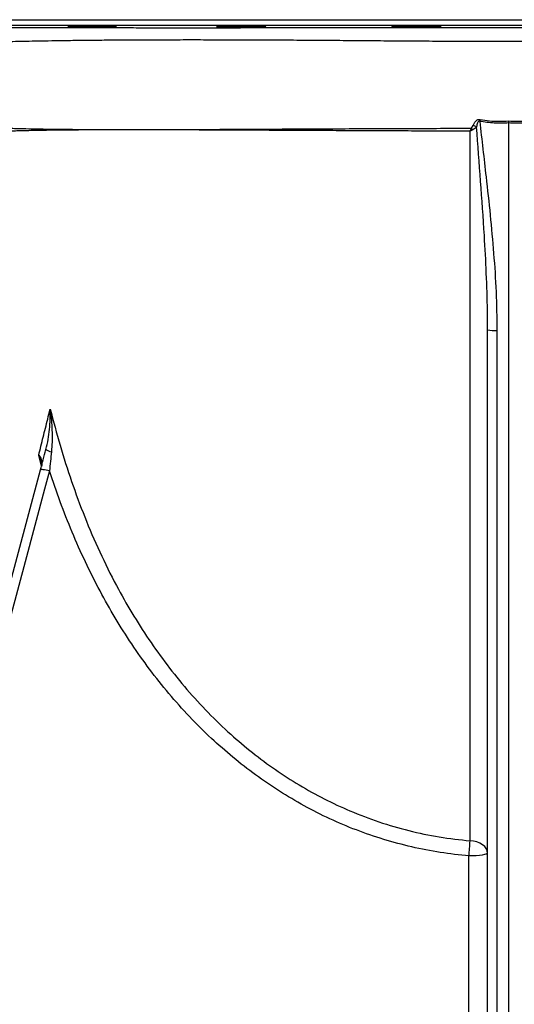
# Model space of a CAD drawing. Header units: millimetres. Extents: x 1452 to 2791, y 267 to 3578.
# Tile 4 of 12: x 1770 to 2030, y 556 to 1075. Entities that reach past the tile are written whole.
import ezdxf

# ---------------------------------------------------------------- set-up
doc = ezdxf.new("R2010")
doc.units = ezdxf.units.MM

msp = doc.modelspace()

# ---------------------------------------------------------------- linework, layer by layer
at = {"color": 1, "linetype": 'Continuous', "lineweight": 25}
for p, q in [((1672.41, 1075.16), (2382.41, 1075.16)), ((2379.46, 1072.16), (1675.36, 1072.16)), ((1781.44, 839.9), (1779.97, 845.74))]:
    msp.add_line(p, q, dxfattribs=at)
at = {"color": 7, "linetype": 'Continuous', "lineweight": 25}
for p, q in [((2007.91, 1017.96), (2008.82, 1019.5)), ((2027.41, 1020.78), (2027.41, 314.48)), ((2007.17, 642.62), (2007.17, 1016.44)), ((2016.41, 911.76), (2016.4, 912.88)), ((2016.41, 318.83), (2016.41, 911.76)), ((2021.32, 911.47), (2021.32, 318.54))]:
    msp.add_line(p, q, dxfattribs=at)
at = {"color": 7, "linetype": 'Continuous', "lineweight": 25, "flags": 128}
for points in [[(2012.42, 1022.62), (2012.4, 1022.49), (2012.38, 1022.37), (2012.35, 1022.24), (2012.33, 1022.11), (2012.31, 1021.98), (2012.28, 1021.85), (2012.26, 1021.72), (2012.23, 1021.59)], [(1671.64, 430.12), (1674.2, 439.69), (1684.45, 477.95), (1725.46, 630.99), (1780.92, 837.97)], [(1785.66, 837.42), (1783.1, 827.86), (1772.85, 789.6), (1731.84, 636.55), (1676.38, 429.57)], [(1785.66, 837.42), (1784.75, 837.65), (1783.88, 837.83), (1783.08, 837.98), (1782.36, 838.08), (1781.78, 838.13), (1781.33, 838.13), (1781.04, 838.08), (1780.92, 837.97)], [(2016.41, 636.13), (2016.23, 637.34), (2015.72, 638.5), (2014.88, 639.59), (2013.74, 640.55), (2012.35, 641.36), (2010.76, 641.99), (2009.01, 642.42), (2007.17, 642.62)], [(2006.55, 428.85), (2006.55, 448.63), (2006.55, 527.75), (2006.56, 634.64)], [(2016.41, 636.13), (2016.22, 635.84), (2015.66, 635.56), (2014.75, 635.31), (2013.53, 635.08), (2012.04, 634.9), (2010.34, 634.76), (2008.49, 634.68), (2006.56, 634.64)]]:
    msp.add_lwpolyline(points, dxfattribs=at)
at = {"color": 7, "linetype": 'Continuous', "lineweight": 25}
for centre, radius, start, end in [((1993.5, 1002.67), 21, 43.688, 46.6985), ((2002.01, 1002.98), 17.86, 61.4399, 67.5831), ((2020.11, 932.68), 21.25, 259.9648, 273.2639), ((1788.06, 854.97), 7.51, 235.6012, 259.2676), ((1707.49, 661.52), 300.28, 354.8645, 356.3912)]:
    msp.add_arc(centre, radius, start, end, dxfattribs=at)
for points, knots in [([(1742.68, 1070.98), (1742.66, 1070.98), (1742.54, 1070.98), (1743.15, 1070.98), (1744.53, 1070.98), (1746.89, 1070.98), (1750.12, 1070.98), (1754.27, 1070.97), (1759.25, 1070.97), (1765.01, 1070.97), (1771.5, 1070.97), (1778.84, 1070.96), (1787.01, 1070.96), (1796.02, 1070.96), (1805.71, 1070.96), (1816.04, 1070.96), (1826.96, 1070.96), (1838.59, 1070.95), (1850.94, 1070.95), (1863.96, 1070.95), (1877.44, 1070.95), (1891.36, 1070.96), (1905.64, 1070.96), (1920.45, 1070.96), (1935.75, 1070.96), (1951.51, 1070.96), (1967.03, 1070.96), (1982.25, 1070.97), (1997.16, 1070.97), (2012.23, 1070.97), (2022.35, 1070.97), (2027.41, 1070.97)], [0, 0, 0, 0, 0.003328, 0.038273, 0.073245, 0.10819, 0.144148, 0.180136, 0.216094, 0.251106, 0.286143, 0.321155, 0.357157, 0.393187, 0.42919, 0.464678, 0.500194, 0.535682, 0.57217, 0.608687, 0.645175, 0.681214, 0.717281, 0.75332, 0.790403, 0.827516, 0.864598, 0.898244, 0.931889, 0.965945, 1, 1, 1, 1]), ([(1795.23, 1071.58), (1795.31, 1071.57), (1795.46, 1071.55), (1796.16, 1071.51), (1797.16, 1071.48), (1798.5, 1071.44), (1800.1, 1071.4), (1801.94, 1071.36), (1803.95, 1071.33), (1806.08, 1071.29), (1808.28, 1071.26), (1810.47, 1071.24), (1812.6, 1071.22), (1814.6, 1071.2), (1816.42, 1071.2), (1818.01, 1071.2), (1819.32, 1071.2), (1820.31, 1071.21), (1820.98, 1071.23), (1821.12, 1071.25), (1821.19, 1071.26)], [0, 0, 0, 0, 0.055548, 0.111105, 0.166661, 0.222225, 0.277787, 0.333356, 0.388923, 0.44449, 0.500056, 0.555617, 0.611178, 0.666729, 0.722281, 0.777824, 0.833369, 0.888911, 0.944455, 1, 1, 1, 1]), ([(1799.01, 1071.65), (1798.52, 1071.65), (1797.54, 1071.65), (1796.43, 1071.64), (1795.66, 1071.62), (1795.24, 1071.61), (1795.25, 1071.59), (1795.25, 1071.59)], [0, 0, 0, 0, 0.214738, 0.429475, 0.644212, 0.858959, 1, 1, 1, 1]), ([(1821.17, 1071.27), (1821.16, 1071.27), (1821.16, 1071.29), (1820.71, 1071.32), (1819.92, 1071.35), (1818.78, 1071.39), (1817.34, 1071.43), (1815.64, 1071.47), (1813.74, 1071.51), (1811.67, 1071.54), (1809.51, 1071.57), (1807.31, 1071.6), (1805.13, 1071.62), (1803.05, 1071.64), (1800.93, 1071.65), (1799.7, 1071.65), (1799.01, 1071.65)], [0, 0, 0, 0, 0.051503, 0.123097, 0.194688, 0.26629, 0.337894, 0.409503, 0.481112, 0.55272, 0.624328, 0.695929, 0.76753, 0.839121, 0.910712, 1, 1, 1, 1]), ([(1873.69, 1071.52), (1873.77, 1071.51), (1873.92, 1071.48), (1874.62, 1071.45), (1875.62, 1071.41), (1876.95, 1071.37), (1878.55, 1071.33), (1880.39, 1071.3), (1882.4, 1071.27), (1884.53, 1071.24), (1886.72, 1071.22), (1888.91, 1071.21), (1891.04, 1071.2), (1893.05, 1071.2), (1894.87, 1071.2), (1896.46, 1071.21), (1897.78, 1071.23), (1898.76, 1071.25), (1899.44, 1071.28), (1899.58, 1071.3), (1899.65, 1071.31)], [0, 0, 0, 0, 0.055558, 0.111122, 0.166685, 0.222251, 0.27782, 0.333385, 0.388952, 0.444514, 0.500075, 0.555628, 0.611181, 0.666727, 0.722273, 0.777814, 0.833355, 0.888899, 0.944447, 1, 1, 1, 1]), ([(1877.49, 1071.64), (1877, 1071.64), (1876.02, 1071.63), (1874.91, 1071.61), (1874.13, 1071.58), (1873.71, 1071.56), (1873.71, 1071.54), (1873.71, 1071.53)], [0, 0, 0, 0, 0.214328, 0.428647, 0.642984, 0.857304, 1, 1, 1, 1]), ([(1899.63, 1071.32), (1899.63, 1071.33), (1899.62, 1071.35), (1899.18, 1071.39), (1898.39, 1071.42), (1897.25, 1071.46), (1895.82, 1071.5), (1894.13, 1071.53), (1892.22, 1071.57), (1890.15, 1071.59), (1887.99, 1071.62), (1885.79, 1071.63), (1883.62, 1071.65), (1881.53, 1071.65), (1879.41, 1071.65), (1878.18, 1071.64), (1877.49, 1071.64)], [0, 0, 0, 0, 0.050905, 0.122556, 0.19421, 0.265866, 0.33752, 0.409177, 0.480834, 0.552484, 0.624135, 0.695774, 0.767414, 0.839045, 0.910677, 1, 1, 1, 1]), ([(1965.93, 1071.45), (1966.01, 1071.44), (1966.16, 1071.41), (1966.85, 1071.37), (1967.85, 1071.34), (1969.18, 1071.3), (1970.78, 1071.27), (1972.61, 1071.25), (1974.62, 1071.22), (1976.75, 1071.21), (1978.95, 1071.2), (1981.14, 1071.2), (1983.27, 1071.2), (1985.27, 1071.21), (1987.1, 1071.23), (1988.69, 1071.25), (1990.01, 1071.28), (1991, 1071.31), (1991.68, 1071.34), (1991.82, 1071.37), (1991.9, 1071.38)], [0, 0, 0, 0, 0.055561, 0.111127, 0.166693, 0.222263, 0.277832, 0.333393, 0.388955, 0.444508, 0.500061, 0.555607, 0.611153, 0.666695, 0.722236, 0.777785, 0.833328, 0.88888, 0.944435, 1, 1, 1, 1]), ([(1969.75, 1071.61), (1969.26, 1071.6), (1968.27, 1071.59), (1967.16, 1071.56), (1966.38, 1071.52), (1965.95, 1071.49), (1965.95, 1071.47), (1965.96, 1071.46)], [0, 0, 0, 0, 0.213957, 0.427924, 0.641889, 0.855833, 1, 1, 1, 1]), ([(1991.87, 1071.39), (1991.87, 1071.4), (1991.87, 1071.42), (1991.43, 1071.46), (1990.64, 1071.49), (1989.51, 1071.53), (1988.08, 1071.56), (1986.38, 1071.59), (1984.48, 1071.61), (1982.41, 1071.63), (1980.25, 1071.64), (1978.05, 1071.65), (1975.88, 1071.65), (1973.79, 1071.64), (1971.67, 1071.63), (1970.43, 1071.62), (1969.75, 1071.61)], [0, 0, 0, 0, 0.050373, 0.122073, 0.193776, 0.265474, 0.337178, 0.408873, 0.480568, 0.552252, 0.623937, 0.695612, 0.767287, 0.838958, 0.910629, 1, 1, 1, 1]), ([(2027.41, 1070.97), (2032.48, 1070.97), (2042.62, 1070.97), (2057.78, 1070.97), (2072.99, 1070.97), (2088.2, 1070.96), (2103.36, 1070.96), (2118.19, 1070.96), (2132.65, 1070.96), (2146.72, 1070.96), (2160.56, 1070.96), (2174.12, 1070.95), (2187.36, 1070.95), (2200.22, 1070.95), (2212.63, 1070.95), (2224.56, 1070.96), (2235.99, 1070.96), (2246.83, 1070.96), (2257.05, 1070.96), (2266.38, 1070.96), (2274.82, 1070.96), (2282.38, 1070.97), (2289.21, 1070.97), (2295.25, 1070.97), (2300.45, 1070.97), (2304.67, 1070.98), (2307.92, 1070.98), (2310.29, 1070.98), (2311.69, 1070.98), (2312.3, 1070.98), (2312.17, 1070.98), (2312.16, 1070.98)], [0, 0, 0, 0, 0.034121, 0.068271, 0.102396, 0.1375, 0.172632, 0.207737, 0.242173, 0.276633, 0.311069, 0.346406, 0.381768, 0.417105, 0.453265, 0.489453, 0.525613, 0.562837, 0.600093, 0.637317, 0.673207, 0.709126, 0.745016, 0.78198, 0.818975, 0.855939, 0.891292, 0.926673, 0.962027, 0.998436, 1, 1, 1, 1]), ([(2008.82, 1019.5), (2009.02, 1019.93), (2009.47, 1020.91), (2010.3, 1022.01), (2011.28, 1022.57), (2011.92, 1022.69), (2012.3, 1022.64), (2012.42, 1022.62)], [0, 0, 0, 0, 0.282761, 0.638433, 0.782361, 0.92738, 1, 1, 1, 1]), ([(2012.42, 1022.62), (2014.07, 1022.35), (2017.38, 1021.81), (2022.4, 1021.54), (2025.74, 1021.73), (2027.41, 1021.82)], [0, 0, 0, 0, 0.3326152, 0.6679756, 1, 1, 1, 1]), ([(2027.41, 1021.82), (2029.07, 1021.73), (2032.42, 1021.54), (2037.44, 1021.81), (2040.75, 1022.35), (2042.39, 1022.62)], [0, 0, 0, 0, 0.3326154, 0.6679841, 1, 1, 1, 1]), ([(2027.41, 1021.82), (2027.41, 1021.81), (2027.41, 1021.47), (2027.41, 1021.12), (2027.41, 1020.78)], [0, 0, 0, 0, 0.032575, 1, 1, 1, 1]), ([(2007.17, 1016.44), (2007.17, 1016.45), (2007.18, 1016.46), (2007.19, 1016.48), (2007.21, 1016.52), (2007.24, 1016.59), (2007.3, 1016.71), (2007.41, 1016.94), (2007.62, 1017.37), (2007.79, 1017.73), (2007.91, 1017.96)], [0, 0, 0, 0, 0.011721, 0.023922, 0.044503, 0.082756, 0.153922, 0.286448, 0.533799, 1, 1, 1, 1]), ([(2008.69, 1017.18), (2008.45, 1017.07), (2008.09, 1016.89), (2007.66, 1016.68), (2007.43, 1016.57), (2007.31, 1016.51), (2007.25, 1016.48), (2007.21, 1016.46), (2007.19, 1016.45), (2007.18, 1016.44), (2007.17, 1016.44)], [0, 0, 0, 0, 0.467885, 0.715157, 0.847277, 0.918078, 0.956047, 0.976411, 0.988299, 1, 1, 1, 1]), ([(2010.55, 1018.67), (2010.28, 1018.39), (2009.75, 1017.8), (2009.05, 1017.39), (2008.69, 1017.18)], [0, 0, 0, 0, 0.491709, 1, 1, 1, 1]), ([(2012.23, 1021.59), (2012.17, 1021.62), (2012.04, 1021.67), (2011.84, 1021.66), (2011.63, 1021.57), (2011.35, 1021.31), (2010.85, 1020.36), (2010.68, 1019.4), (2010.55, 1018.67)], [0, 0, 0, 0, 0.0529977, 0.1064172, 0.1540217, 0.229061, 0.4114981, 1, 1, 1, 1]), ([(2012.23, 1021.59), (2013.36, 1011.86), (2015.25, 995.41), (2017.81, 972.24), (2019.63, 952.04), (2021.01, 931.78), (2021.22, 918.24), (2021.32, 911.47)], [0, 0, 0, 0, 0.265905, 0.449208, 0.632502, 0.816267, 1, 1, 1, 1]), ([(2027.41, 1020.78), (2024.89, 1020.66), (2019.8, 1020.43), (2014.77, 1021.2), (2012.23, 1021.59)], [0, 0, 0, 0, 0.4955442, 1, 1, 1, 1]), ([(2042.58, 1021.59), (2040.09, 1021.21), (2035.06, 1020.43), (2029.97, 1020.66), (2027.41, 1020.78)], [0, 0, 0, 0, 0.495563, 1, 1, 1, 1]), ([(1779.97, 845.74), (1780.76, 848.91), (1782.29, 855.08), (1784.34, 863.28), (1785.59, 868.3), (1786.03, 870.06)], [0, 0, 0, 0, 0.40578, 0.791105, 1, 1, 1, 1]), ([(1783.81, 848.77), (1784.23, 850.53), (1785.06, 854.04), (1785.72, 859.36), (1786.07, 864.7), (1786.08, 868.27), (1786.03, 870.06), (1786.03, 870.06)], [0, 0, 0, 0, 0.245953, 0.492141, 0.74536, 0.998623, 1, 1, 1, 1]), ([(1786.03, 870.06), (1787.71, 863.67), (1791.08, 850.86), (1797.15, 831.89), (1804.06, 813.17), (1811.92, 794.82), (1820.26, 777.97), (1828.96, 762.59), (1837.85, 748.63), (1847.51, 735.16), (1857.92, 722.26), (1869.09, 710.03), (1880.63, 698.93), (1892.47, 688.95), (1904.51, 680.03), (1917.13, 671.89), (1930.24, 664.6), (1944.23, 658.05), (1959.11, 652.41), (1974.84, 647.84), (1990.89, 644.4), (2001.75, 643.21), (2007.17, 642.62)], [0, 0, 0, 0, 0.0586242, 0.1175742, 0.1765956, 0.2355942, 0.2945131, 0.3432327, 0.3921303, 0.4410882, 0.4900087, 0.5388208, 0.5874828, 0.6314786, 0.6756213, 0.7197976, 0.7639093, 0.8078791, 0.8558374, 0.9039477, 0.9520511, 1, 1, 1, 1]), ([(1786.03, 870.06), (1786.03, 870.05), (1786.13, 869.27), (1786.62, 865.18), (1787.02, 859.39), (1787.06, 852.66), (1786.79, 849.28), (1786.66, 847.59)], [0, 0, 0, 0, 0.001449, 0.106477, 0.550409, 0.775264, 1, 1, 1, 1]), ([(1779.97, 845.74), (1779.97, 845.73), (1780.56, 845.03), (1781.31, 843.75), (1781.77, 841.81), (1781.55, 840.57), (1781.44, 839.93)], [0, 0, 0, 0, 0.0025535, 0.4019896, 0.6970717, 1, 1, 1, 1]), ([(1780.92, 837.97), (1781.4, 839.76), (1782.36, 843.35), (1783.33, 846.96), (1783.81, 848.77)], [0, 0, 0, 0, 0.49686, 1, 1, 1, 1]), ([(1786.66, 847.59), (1786.49, 845.89), (1786.14, 842.49), (1785.82, 839.12), (1785.66, 837.42)], [0, 0, 0, 0, 0.4982336, 1, 1, 1, 1]), ([(1781.45, 841.8), (1781.48, 841.71), (1781.6, 841.32), (1781.59, 840.74), (1781.53, 840.19), (1781.43, 839.88), (1781.42, 839.87)], [0, 0, 0, 0, 0.140099, 0.600012, 0.976269, 1, 1, 1, 1]), ([(2006.56, 634.64), (2001.51, 635.18), (1991.4, 636.25), (1976.41, 639.24), (1961.65, 643.18), (1947.22, 648.14), (1933.22, 654.06), (1919.69, 660.93), (1906.65, 668.66), (1894.13, 677.22), (1882.17, 686.51), (1870.52, 696.74), (1859.25, 707.95), (1848.41, 720.13), (1838.28, 732.92), (1828.85, 746.24), (1820.15, 760), (1812, 774.43), (1804.44, 789.5), (1797.47, 805.2), (1791.16, 821.17), (1787.49, 832.01), (1785.66, 837.42)], [0, 0, 0, 0, 0.047543, 0.095264, 0.143053, 0.190789, 0.238344, 0.285724, 0.333244, 0.380827, 0.428378, 0.475783, 0.526902, 0.578161, 0.629521, 0.680913, 0.732248, 0.783417, 0.837529, 0.891694, 0.945871, 1, 1, 1, 1])]:
    msp.add_open_spline(points, degree=3, knots=knots, dxfattribs=at)
at = {"color": 1, "linetype": 'Continuous', "lineweight": 25}
for points, knots in [([(2027.41, 1063.62), (2022.54, 1063.62), (2012.81, 1063.63), (1998.27, 1063.69), (1983.67, 1063.77), (1969.08, 1063.87), (1954.53, 1063.99), (1940.23, 1064.1), (1926.21, 1064.21), (1912.5, 1064.3), (1899.02, 1064.37), (1885.8, 1064.42), (1872.9, 1064.45), (1860.43, 1064.47), (1848.44, 1064.45), (1836.97, 1064.42), (1825.99, 1064.37), (1815.56, 1064.3), (1805.74, 1064.21), (1796.76, 1064.1), (1788.63, 1063.99), (1781.34, 1063.87), (1774.75, 1063.74), (1768.91, 1063.62), (1763.88, 1063.49), (1759.77, 1063.37), (1756.57, 1063.25), (1754.23, 1063.15), (1752.8, 1063.05), (1752.17, 1062.98), (1752.31, 1062.96), (1752.34, 1062.95)], [0, 0, 0, 0, 0.033762, 0.067552, 0.101318, 0.136024, 0.170757, 0.205465, 0.240007, 0.274572, 0.309113, 0.344583, 0.380079, 0.415548, 0.451384, 0.487248, 0.523083, 0.559974, 0.596895, 0.633786, 0.669376, 0.704994, 0.740585, 0.777227, 0.8139, 0.850542, 0.885829, 0.921145, 0.956433, 0.99277, 1, 1, 1, 1]), ([(2302.5, 1062.95), (2302.52, 1062.95), (2302.66, 1062.98), (2302.1, 1063.04), (2300.81, 1063.13), (2298.58, 1063.23), (2295.49, 1063.35), (2291.52, 1063.47), (2286.75, 1063.59), (2281.22, 1063.72), (2274.96, 1063.84), (2267.9, 1063.95), (2260.02, 1064.06), (2251.33, 1064.17), (2241.98, 1064.26), (2232.01, 1064.34), (2221.48, 1064.4), (2210.24, 1064.44), (2198.31, 1064.46), (2185.72, 1064.45), (2172.71, 1064.43), (2159.33, 1064.38), (2145.63, 1064.32), (2131.43, 1064.22), (2116.76, 1064.11), (2101.66, 1064), (2086.66, 1063.88), (2071.83, 1063.78), (2057.16, 1063.69), (2042.34, 1063.63), (2032.39, 1063.62), (2027.41, 1063.62)], [0, 0, 0, 0, 0.005082, 0.03996, 0.074865, 0.109743, 0.14563, 0.181546, 0.217433, 0.252414, 0.287421, 0.322403, 0.358377, 0.394379, 0.430353, 0.46573, 0.501134, 0.536512, 0.572901, 0.60932, 0.645709, 0.681347, 0.717013, 0.752652, 0.789314, 0.826005, 0.862665, 0.896788, 0.930909, 0.965455, 1, 1, 1, 1]), ([(1761.4, 1018.17), (1761.38, 1018.16), (1761.31, 1018.14), (1762.61, 1018.07), (1765.21, 1017.98), (1769.19, 1017.86), (1774.51, 1017.73), (1781.16, 1017.6), (1788.91, 1017.48), (1797.67, 1017.4), (1807.33, 1017.35), (1818, 1017.32), (1829.61, 1017.3), (1842.12, 1017.3), (1855.5, 1017.32), (1869.68, 1017.38), (1884.61, 1017.45), (1900.17, 1017.54), (1916.27, 1017.62), (1932.87, 1017.71), (1949.89, 1017.79), (1967.29, 1017.86), (1984.95, 1017.91), (1998.54, 1017.95), (2006.2, 1017.96), (2007.91, 1017.96)], [0, 0, 0, 0, 0.024593, 0.071893, 0.119134, 0.166204, 0.214256, 0.262369, 0.31042, 0.355588, 0.400911, 0.446285, 0.491606, 0.536771, 0.581841, 0.627067, 0.672346, 0.717571, 0.76264, 0.80745, 0.852417, 0.897435, 0.942399, 0.987208, 1, 1, 1, 1]), ([(2007.17, 1016.44), (2002.3, 1016.45), (1992.55, 1016.47), (1978.05, 1016.51), (1963.57, 1016.57), (1949.14, 1016.63), (1934.84, 1016.7), (1920.11, 1016.77), (1905.08, 1016.85), (1889.78, 1016.93), (1875, 1017), (1860.81, 1017.07), (1849.59, 1017.08), (1838.82, 1017.12), (1828.5, 1017.13), (1817.12, 1017.11), (1806.74, 1017.08), (1797.88, 1017.03), (1790.34, 1016.95), (1783.98, 1016.87), (1778.32, 1016.77), (1773.41, 1016.66), (1769.29, 1016.56), (1766.04, 1016.46), (1763.64, 1016.37), (1762.12, 1016.29), (1761.4, 1016.24), (1761.49, 1016.23), (1761.51, 1016.23)], [0, 0, 0, 0, 0.036702, 0.073432, 0.110133, 0.147902, 0.185701, 0.223469, 0.267084, 0.3107, 0.355094, 0.399488, 0.443875, 0.466346, 0.511307, 0.556475, 0.600552, 0.644823, 0.682182, 0.71957, 0.756929, 0.795372, 0.833846, 0.872288, 0.909709, 0.947158, 0.98458, 1, 1, 1, 1]), ([(2016.4, 912.88), (2016.38, 915.81), (2016.33, 925.36), (2015.78, 941.55), (2014.59, 964.33), (2012.76, 990.03), (2011.29, 1009.13), (2010.55, 1018.67)], [0, 0, 0, 0, 0.08326, 0.271057, 0.458968, 0.729445, 1, 1, 1, 1]), ([(1781.39, 841.79), (1781.26, 842.39), (1780.97, 843.72), (1780.35, 845.01), (1779.97, 845.73), (1779.97, 845.74)], [0, 0, 0, 0, 0.4439782, 0.9942647, 1, 1, 1, 1])]:
    msp.add_open_spline(points, degree=3, knots=knots, dxfattribs=at)

doc.saveas('drawing.dxf')
